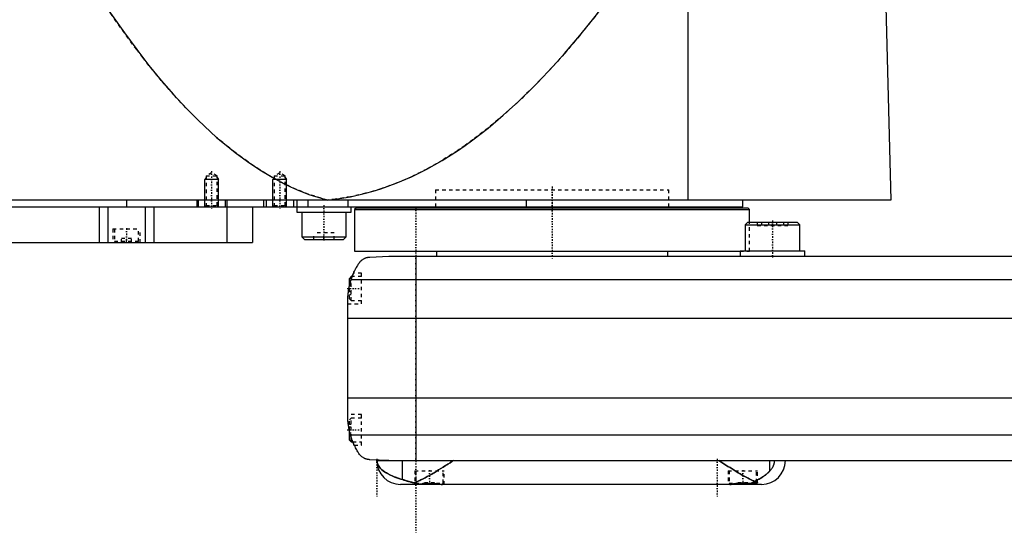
# Model space of a CAD drawing. Extents: x -702 to 168, y -97 to 327.
# Tile 2 of 6: x -556 to -267, y -81 to 69. Entities that reach past the tile are written whole.
import ezdxf

# ---------------------------------------------------------------- set-up
doc = ezdxf.new("R2010")
doc.units = 0
doc.linetypes.add('CENTER', pattern=[1.5, 0.45, -0.5, 0.05, -0.5])
doc.linetypes.add('DASHED', pattern=[2, 1, -1])
for name, color, linetype in [('AM_0', 7, 'CONTINUOUS'), ('AM_10', 7, 'CONTINUOUS'), ('AM_3', 7, 'DASHED'), ('AM_7', 7, 'CENTER')]:
    doc.layers.add(name, color=color, linetype=linetype)

msp = doc.modelspace()

# ---------------------------------------------------------------- linework, layer by layer
at = {"layer": 'AM_0', "color": 7, "linetype": 'CONTINUOUS'}
for p, q in [((-360, 16.5), (-360, 75.49)), ((-302, 73.35), (-300.5, 16.5)), ((-300.5, 16.5), (-702, 16.5)), ((-698, 14.5), (-344, 14.5)), ((-533, 14.5), (-533, 4)), ((-530.52, 14.5), (-530.52, 4)), ((-525, 16.5), (-525, 14.5)), ((-519.48, 14.5), (-519.48, 4)), ((-517, 14.5), (-517, 4)), ((-504.35, 16.5), (-504.35, 14.5)), ((-504, 16.5), (-504, 14.5)), ((-496, 16.5), (-496, 14.5)), ((-495.51, 14.5), (-495.51, 4)), ((-495.5, 16.5), (-495.5, 14.5)), ((-488, 14.5), (-488, 4)), ((-484.75, 16.5), (-484.75, 14.5)), ((-484, 16.5), (-484, 14.5)), ((-476, 16.5), (-476, 14.5)), ((-475, 16.5), (-475, 12.9)), ((-471.73, 16.5), (-471.73, 14.5)), ((-460.01, 16.5), (-460.01, 14.5)), ((-459, 12.9), (-459, 14.5)), ((-434.25, 14.5), (-434.25, 14.2)), ((-407.66, 16.5), (-407.66, 14.5)), ((-365.75, 14.2), (-365.75, 14.5)), ((-344, 14.5), (-344, 16.5)), ((-475, 12.9), (-459, 12.9)), ((-473.5, 12.9), (-473.5, 5.7)), ((-460.5, 5.7), (-460.5, 12.9)), ((-457.5, 14.2), (-458, 13.7)), ((-458, 13.7), (-458, 1.5)), ((-458, 13.7), (-342, 13.7)), ((-457.5, 14.2), (-342.5, 14.2)), ((-342, 13.7), (-342.5, 14.2)), ((-342, 10), (-342, 13.7)), ((-342.48, 10), (-343.28, 9.2)), ((-343.28, 9.2), (-343.28, 1.6)), ((-343.28, 9.2), (-327.28, 9.2)), ((-342.48, 10), (-328.08, 10)), ((-327.28, 9.2), (-328.08, 10)), ((-327.28, 1.6), (-327.28, 9.2)), ((-684.3, 4), (-488, 4)), ((-473.5, 5.7), (-472.7, 4.9)), ((-473.5, 5.7), (-460.5, 5.7)), ((-472.7, 4.9), (-461.3, 4.9)), ((-461.3, 4.9), (-460.5, 5.7)), ((-458, 1.5), (-344.78, 1.5)), ((-453.58, -0.25), (-448, 0)), ((-448, 0), (58, 0)), ((-434, 1.5), (-434, 0)), ((-366, 0), (-366, 1.5)), ((-344.78, 1.6), (-325.78, 1.6)), ((-344.78, 1.6), (-344.78, 1.5)), ((-344.78, 1.5), (-344.78, 0)), ((-325.78, 0), (-325.78, 1.6)), ((-440, 0), (-440, -60)), ((-459, -6), (-459.5, -6.5)), ((-459.5, -8.59), (-459.5, -6.5)), ((-459.01, -6.81), (69.01, -6.81)), ((-458.72, -6), (-459, -6)), ((-459, -6.79), (-459, -6)), ((-460, -46.97), (-460, -13.03)), ((-460, -18.16), (70, -18.16)), ((-460, -41.62), (70, -41.62)), ((-459.5, -54), (-459.5, -51.41)), ((-459.5, -54), (-459, -54.5)), ((-459.24, -52.43), (69.24, -52.43)), ((-459, -54.5), (-459, -53.21)), ((-459, -54.5), (-458.53, -54.5)), ((-448, -60), (-453.58, -59.75)), ((-451.5, -60), (58, -60)), ((-443.98, -65.57), (-443.98, -60)), ((-336.02, -63.01), (-336.02, -60)), ((-340, -66.6), (-340, -66.38)), ((-338.5, -67), (-444.5, -67)), ((-439.66, -66.94), (-439.6, -67)), ((-432.4, -67), (-432.39, -66.99)), ((-347.61, -66.99), (-347.6, -67)), ((-341.02, -66.6), (-340, -66.6)), ((-340.4, -67), (-340, -66.6))]:
    msp.add_line(p, q, dxfattribs=at)
for points in [[(-531.04, 73.35, 0), (-529.24, 70.69, 0), (-525.62, 65.55, 0), (-522.01, 60.66, 0), (-520.21, 58.31, 0), (-518.4, 56.02, 0), (-514.79, 51.62, 0), (-511.17, 47.47, 0), (-507.56, 43.57, 0), (-503.95, 39.92, 0), (-500.33, 36.51, 0), (-498.53, 34.9, 0), (-496.72, 33.35, 0), (-493.11, 30.44, 0), (-489.49, 27.78, 0), (-485.88, 25.36, 0), (-482.26, 23.19, 0), (-478.65, 21.27, 0), (-476.84, 20.41, 0), (-475.04, 19.6, 0), (-471.42, 18.17, 0), (-467.81, 17, 0), (-466, 16.5, 0)], [(-466, 16.5, 0), (-463.75, 16.74, 0), (-459.26, 17.45, 0), (-454.77, 18.47, 0), (-452.52, 19.09, 0), (-450.27, 19.79, 0), (-445.78, 21.42, 0), (-441.29, 23.35, 0), (-436.8, 25.59, 0), (-432.3, 28.14, 0), (-427.81, 30.99, 0), (-425.56, 32.53, 0), (-423.32, 34.15, 0), (-418.83, 37.61, 0), (-414.33, 41.38, 0), (-409.84, 45.46, 0), (-405.35, 49.84, 0), (-400.86, 54.53, 0), (-398.61, 56.99, 0), (-396.37, 59.53, 0), (-391.88, 64.83, 0), (-387.39, 70.43, 0), (-385.14, 73.35, 0)], [(-459.01, -6.81, 0), (-458.95, -6.65, 0), (-458.84, -6.32, 0), (-458.72, -5.99, 0), (-458.66, -5.83, 0), (-458.59, -5.66, 0), (-458.46, -5.34, 0), (-458.33, -5.03, 0), (-458.19, -4.72, 0), (-458.05, -4.42, 0), (-457.91, -4.12, 0), (-457.83, -3.97, 0), (-457.76, -3.83, 0), (-457.61, -3.55, 0), (-457.46, -3.27, 0), (-457.3, -3, 0), (-457.15, -2.74, 0), (-457, -2.49, 0), (-456.92, -2.37, 0), (-456.85, -2.25, 0), (-456.7, -2.02, 0), (-456.55, -1.8, 0), (-456.48, -1.69, 0)], [(-456.48, -1.69, 0), (-456.4, -1.61, 0), (-456.26, -1.45, 0), (-456.11, -1.31, 0), (-456.03, -1.24, 0), (-455.95, -1.17, 0), (-455.8, -1.05, 0), (-455.64, -0.94, 0), (-455.49, -0.84, 0), (-455.33, -0.75, 0), (-455.18, -0.67, 0), (-455.1, -0.63, 0), (-455.02, -0.59, 0), (-454.87, -0.53, 0), (-454.72, -0.48, 0), (-454.57, -0.42, 0), (-454.47, -0.4, 0), (-454.44, -0.39, 0), (-454.42, -0.38, 0), (-454.4, -0.38, 0), (-454.39, -0.37, 0), (-454.36, -0.37, 0), (-454.33, -0.36, 0), (-454.3, -0.35, 0), (-454.28, -0.35, 0), (-454.25, -0.34, 0), (-454.23, -0.34, 0), (-454.22, -0.33, 0), (-454.19, -0.33, 0), (-454.16, -0.32, 0), (-454.14, -0.32, 0), (-454.13, -0.32, 0), (-454.1, -0.31, 0), (-454.07, -0.31, 0), (-454.05, -0.3, 0), (-454.04, -0.3, 0), (-454.01, -0.3, 0), (-453.98, -0.29, 0), (-453.95, -0.29, 0), (-453.92, -0.28, 0), (-453.88, -0.28, 0), (-453.87, -0.28, 0), (-453.85, -0.28, 0), (-453.82, -0.27, 0), (-453.79, -0.27, 0), (-453.76, -0.27, 0), (-453.73, -0.26, 0), (-453.69, -0.26, 0), (-453.68, -0.26, 0), (-453.66, -0.26, 0), (-453.63, -0.26, 0), (-453.6, -0.25, 0), (-453.58, -0.25, 0)], [(-458.72, -6, 0), (-458.7, -5.95, 0), (-458.66, -5.85, 0), (-458.63, -5.75, 0), (-458.61, -5.71, 0), (-458.59, -5.66, 0), (-458.56, -5.58, 0), (-458.53, -5.49, 0), (-458.49, -5.42, 0), (-458.47, -5.35, 0), (-458.44, -5.29, 0), (-458.43, -5.26, 0), (-458.42, -5.23, 0), (-458.39, -5.18, 0), (-458.37, -5.13, 0), (-458.36, -5.09, 0), (-458.34, -5.06, 0), (-458.33, -5.04, 0), (-458.33, -5.03, 0), (-458.32, -5.02, 0), (-458.32, -5.01, 0), (-458.32, -5, 0), (-458.32, -5, 0)], [(-460, -13.03, 0), (-460, -12.86, 0), (-459.99, -12.52, 0), (-459.98, -12.18, 0), (-459.97, -12.01, 0), (-459.96, -11.84, 0), (-459.94, -11.5, 0), (-459.91, -11.15, 0), (-459.88, -10.81, 0), (-459.83, -10.46, 0), (-459.79, -10.12, 0), (-459.76, -9.94, 0), (-459.73, -9.77, 0), (-459.67, -9.42, 0), (-459.6, -9.07, 0), (-459.53, -8.72, 0), (-459.45, -8.37, 0), (-459.36, -8.03, 0), (-459.32, -7.85, 0), (-459.27, -7.68, 0), (-459.17, -7.33, 0), (-459.06, -6.99, 0), (-459.01, -6.81, 0)], [(-460, -13.03, 0), (-460, -12.94, 0), (-460, -12.76, 0), (-459.99, -12.57, 0), (-459.99, -12.47, 0), (-459.99, -12.36, 0), (-459.98, -12.14, 0), (-459.97, -11.91, 0), (-459.95, -11.67, 0), (-459.93, -11.42, 0), (-459.91, -11.15, 0), (-459.9, -11.02, 0), (-459.88, -10.89, 0), (-459.85, -10.62, 0), (-459.82, -10.34, 0), (-459.78, -10.07, 0), (-459.74, -9.8, 0), (-459.69, -9.53, 0), (-459.67, -9.4, 0), (-459.64, -9.26, 0), (-459.59, -8.99, 0), (-459.53, -8.72, 0), (-459.5, -8.59, 0)], [(-459.5, -51.41, 0), (-459.53, -51.27, 0), (-459.59, -50.98, 0), (-459.65, -50.69, 0), (-459.68, -50.54, 0), (-459.7, -50.4, 0), (-459.75, -50.1, 0), (-459.8, -49.81, 0), (-459.84, -49.51, 0), (-459.87, -49.23, 0), (-459.9, -48.95, 0), (-459.91, -48.81, 0), (-459.93, -48.68, 0), (-459.95, -48.43, 0), (-459.96, -48.18, 0), (-459.98, -47.96, 0), (-459.98, -47.75, 0), (-459.99, -47.55, 0), (-459.99, -47.46, 0), (-460, -47.37, 0), (-460, -47.19, 0), (-460, -47.04, 0), (-460, -46.97, 0)], [(-456.48, -58.31, 0), (-456.55, -58.19, 0), (-456.72, -57.95, 0), (-456.88, -57.69, 0), (-456.97, -57.56, 0), (-457.05, -57.42, 0), (-457.22, -57.14, 0), (-457.39, -56.85, 0), (-457.56, -56.55, 0), (-457.72, -56.24, 0), (-457.89, -55.91, 0), (-457.97, -55.75, 0), (-458.05, -55.58, 0), (-458.21, -55.24, 0), (-458.37, -54.88, 0), (-458.52, -54.53, 0), (-458.66, -54.16, 0), (-458.8, -53.78, 0), (-458.87, -53.6, 0), (-458.94, -53.4, 0), (-459.06, -53.02, 0), (-459.18, -52.62, 0), (-459.24, -52.43, 0)], [(-458.09, -55.5, 0), (-458.09, -55.5, 0), (-458.09, -55.49, 0), (-458.1, -55.48, 0), (-458.1, -55.47, 0), (-458.11, -55.46, 0), (-458.12, -55.44, 0), (-458.13, -55.4, 0), (-458.15, -55.37, 0), (-458.17, -55.32, 0), (-458.2, -55.27, 0), (-458.21, -55.24, 0), (-458.22, -55.21, 0), (-458.25, -55.15, 0), (-458.28, -55.08, 0), (-458.31, -55, 0), (-458.35, -54.92, 0), (-458.39, -54.84, 0), (-458.41, -54.79, 0), (-458.43, -54.75, 0), (-458.47, -54.65, 0), (-458.51, -54.55, 0), (-458.53, -54.5, 0)], [(-453.58, -59.75, 0), (-453.6, -59.75, 0), (-453.63, -59.74, 0), (-453.67, -59.74, 0), (-453.68, -59.74, 0), (-453.7, -59.74, 0), (-453.73, -59.74, 0), (-453.76, -59.73, 0), (-453.8, -59.73, 0), (-453.83, -59.73, 0), (-453.86, -59.72, 0), (-453.88, -59.72, 0), (-453.9, -59.72, 0), (-453.93, -59.71, 0), (-453.96, -59.71, 0), (-453.99, -59.71, 0), (-454.02, -59.7, 0), (-454.06, -59.7, 0), (-454.07, -59.69, 0), (-454.09, -59.69, 0), (-454.12, -59.68, 0), (-454.15, -59.68, 0), (-454.16, -59.68, 0), (-454.18, -59.67, 0), (-454.21, -59.67, 0), (-454.24, -59.66, 0), (-454.25, -59.66, 0), (-454.27, -59.65, 0), (-454.3, -59.65, 0), (-454.32, -59.64, 0), (-454.35, -59.63, 0), (-454.38, -59.63, 0), (-454.41, -59.62, 0), (-454.42, -59.62, 0), (-454.44, -59.61, 0), (-454.47, -59.6, 0), (-454.49, -59.6, 0), (-454.59, -59.57, 0), (-454.74, -59.52, 0), (-454.9, -59.46, 0), (-455.05, -59.39, 0), (-455.13, -59.36, 0), (-455.21, -59.32, 0), (-455.37, -59.23, 0), (-455.53, -59.14, 0), (-455.69, -59.03, 0), (-455.84, -58.92, 0), (-456, -58.79, 0), (-456.07, -58.73, 0), (-456.14, -58.66, 0), (-456.28, -58.53, 0), (-456.41, -58.38, 0), (-456.48, -58.31, 0)], [(-451.44, -60, 0), (-451.44, -60, 0), (-451.44, -60, 0), (-451.44, -60.01, 0), (-451.44, -60.01, 0), (-451.44, -60.01, 0), (-451.44, -60.01, 0), (-451.44, -60.01, 0), (-451.44, -60.01, 0), (-451.44, -60.02, 0), (-451.44, -60.02, 0), (-451.44, -60.02, 0), (-451.44, -60.02, 0), (-451.44, -60.02, 0), (-451.44, -60.02, 0), (-451.44, -60.03, 0), (-451.44, -60.03, 0), (-451.44, -60.03, 0), (-451.44, -60.03, 0), (-451.44, -60.03, 0), (-451.44, -60.03, 0), (-451.44, -60.04, 0), (-451.44, -60.04, 0), (-451.44, -60.04, 0), (-451.44, -60.04, 0), (-451.44, -60.04, 0), (-451.44, -60.04, 0), (-451.44, -60.04, 0), (-451.44, -60.04, 0), (-451.44, -60.05, 0), (-451.44, -60.05, 0), (-451.44, -60.05, 0), (-451.44, -60.05, 0), (-451.44, -60.05, 0), (-451.44, -60.05, 0), (-451.44, -60.06, 0), (-451.44, -60.06, 0), (-451.44, -60.06, 0), (-451.44, -60.08, 0), (-451.44, -60.09, 0), (-451.44, -60.1, 0), (-451.44, -60.1, 0), (-451.44, -60.11, 0), (-451.44, -60.12, 0), (-451.44, -60.13, 0), (-451.44, -60.13, 0), (-451.44, -60.14, 0), (-451.44, -60.15, 0), (-451.44, -60.16, 0), (-451.44, -60.16, 0), (-451.44, -60.17, 0), (-451.44, -60.18, 0), (-451.44, -60.18, 0), (-451.43, -60.19, 0), (-451.43, -60.19, 0), (-451.43, -60.2, 0), (-451.43, -60.2, 0), (-451.43, -60.21, 0), (-451.43, -60.21, 0), (-451.43, -60.22, 0), (-451.43, -60.24, 0), (-451.43, -60.28, 0), (-451.42, -60.32, 0), (-451.42, -60.36, 0), (-451.41, -60.39, 0), (-451.41, -60.41, 0), (-451.41, -60.43, 0), (-451.4, -60.46, 0), (-451.39, -60.5, 0), (-451.36, -60.63, 0), (-451.33, -60.74, 0), (-451.3, -60.86, 0), (-451.21, -61.09, 0), (-451.08, -61.35, 0), (-450.9, -61.65, 0), (-450.67, -61.97, 0), (-450.36, -62.32, 0), (-450.17, -62.51, 0), (-449.97, -62.7, 0), (-449.49, -63.08, 0), (-448.95, -63.46, 0), (-448.35, -63.82, 0), (-447.69, -64.17, 0), (-446.97, -64.51, 0), (-446.59, -64.67, 0), (-446.19, -64.83, 0), (-445.35, -65.14, 0), (-444.45, -65.43, 0), (-443.98, -65.57, 0)], [(-440.54, -66.54, 0), (-440.25, -66.44, 0), (-439.69, -66.22, 0), (-439.11, -65.96, 0), (-438.82, -65.83, 0), (-438.52, -65.69, 0), (-437.91, -65.38, 0), (-437.29, -65.06, 0), (-436.65, -64.71, 0), (-436, -64.34, 0), (-435.35, -63.96, 0), (-435.01, -63.77, 0), (-434.68, -63.57, 0), (-434.01, -63.16, 0), (-433.33, -62.75, 0), (-432.66, -62.33, 0), (-431.98, -61.9, 0), (-431.31, -61.47, 0), (-430.97, -61.26, 0), (-430.64, -61.05, 0), (-429.97, -60.62, 0), (-429.32, -60.21, 0), (-429, -60, 0)], [(-351, -60, 0), (-350.71, -60.18, 0), (-350.13, -60.56, 0), (-349.55, -60.93, 0), (-349.25, -61.12, 0), (-348.95, -61.31, 0), (-348.35, -61.69, 0), (-347.75, -62.07, 0), (-347.15, -62.45, 0), (-346.55, -62.82, 0), (-345.95, -63.19, 0), (-345.65, -63.37, 0), (-345.35, -63.55, 0), (-344.76, -63.9, 0), (-344.17, -64.24, 0), (-343.59, -64.57, 0), (-343.02, -64.89, 0), (-342.46, -65.19, 0), (-342.18, -65.33, 0), (-341.91, -65.47, 0), (-341.37, -65.74, 0), (-340.84, -65.98, 0), (-340.59, -66.1, 0)], [(-336.02, -63.01, 0), (-335.97, -62.95, 0), (-335.87, -62.84, 0), (-335.77, -62.72, 0), (-335.71, -62.66, 0), (-335.66, -62.6, 0), (-335.56, -62.46, 0), (-335.46, -62.33, 0), (-335.36, -62.18, 0), (-335.27, -62.04, 0), (-335.18, -61.88, 0), (-335.13, -61.8, 0), (-335.09, -61.72, 0), (-335.01, -61.56, 0), (-334.94, -61.39, 0), (-334.9, -61.28, 0), (-334.89, -61.25, 0), (-334.87, -61.22, 0), (-334.87, -61.2, 0), (-334.86, -61.19, 0), (-334.85, -61.16, 0), (-334.84, -61.12, 0), (-334.83, -61.09, 0), (-334.82, -61.06, 0), (-334.81, -61.02, 0), (-334.81, -61.01, 0), (-334.8, -60.99, 0), (-334.79, -60.96, 0), (-334.78, -60.92, 0), (-334.77, -60.89, 0), (-334.76, -60.85, 0), (-334.76, -60.82, 0), (-334.75, -60.8, 0), (-334.75, -60.78, 0), (-334.74, -60.75, 0), (-334.73, -60.71, 0), (-334.73, -60.69, 0), (-334.72, -60.68, 0), (-334.72, -60.64, 0), (-334.71, -60.6, 0), (-334.71, -60.58, 0), (-334.7, -60.56, 0), (-334.7, -60.53, 0), (-334.69, -60.49, 0), (-334.69, -60.45, 0), (-334.68, -60.41, 0), (-334.68, -60.37, 0), (-334.68, -60.35, 0), (-334.67, -60.34, 0), (-334.67, -60.3, 0), (-334.67, -60.26, 0), (-334.67, -60.22, 0), (-334.66, -60.18, 0), (-334.66, -60.14, 0), (-334.66, -60.12, 0), (-334.66, -60.1, 0), (-334.66, -60.06, 0), (-334.66, -60.02, 0), (-334.66, -60, 0)], [(-340.59, -66.1, 0), (-340.43, -66.03, 0), (-340.11, -65.89, 0), (-339.8, -65.75, 0), (-339.65, -65.68, 0), (-339.5, -65.6, 0), (-339.21, -65.44, 0), (-338.92, -65.28, 0), (-338.64, -65.12, 0), (-338.37, -64.95, 0), (-338.11, -64.78, 0), (-337.98, -64.69, 0), (-337.86, -64.6, 0), (-337.61, -64.42, 0), (-337.37, -64.24, 0), (-337.14, -64.05, 0), (-336.92, -63.86, 0), (-336.71, -63.68, 0), (-336.6, -63.58, 0), (-336.5, -63.49, 0), (-336.3, -63.29, 0), (-336.11, -63.1, 0), (-336.02, -63.01, 0)], [(-443.98, -65.57, 0), (-443.9, -65.6, 0), (-443.75, -65.64, 0), (-443.59, -65.69, 0), (-443.51, -65.71, 0), (-443.43, -65.74, 0), (-443.26, -65.79, 0), (-443.08, -65.84, 0), (-442.91, -65.9, 0), (-442.72, -65.95, 0), (-442.54, -66.01, 0), (-442.44, -66.04, 0), (-442.34, -66.07, 0), (-442.15, -66.12, 0), (-441.95, -66.18, 0), (-441.74, -66.24, 0), (-441.53, -66.3, 0), (-441.32, -66.35, 0), (-441.21, -66.38, 0), (-441.1, -66.41, 0), (-440.88, -66.46, 0), (-440.65, -66.52, 0), (-440.54, -66.54, 0)], [(-341.85, -66.78, 0), (-341.81, -66.77, 0), (-341.74, -66.75, 0), (-341.67, -66.72, 0), (-341.63, -66.7, 0), (-341.59, -66.69, 0), (-341.52, -66.66, 0), (-341.45, -66.63, 0), (-341.38, -66.59, 0), (-341.31, -66.56, 0), (-341.24, -66.52, 0), (-341.2, -66.5, 0), (-341.17, -66.48, 0), (-341.1, -66.44, 0), (-341.03, -66.4, 0), (-340.96, -66.36, 0), (-340.89, -66.31, 0), (-340.82, -66.27, 0), (-340.79, -66.25, 0), (-340.75, -66.22, 0), (-340.69, -66.17, 0), (-340.62, -66.12, 0), (-340.59, -66.1, 0)], [(-341.85, -66.78, 0), (-341.74, -66.76, 0), (-341.53, -66.72, 0), (-341.33, -66.67, 0), (-341.24, -66.65, 0), (-341.14, -66.63, 0), (-340.96, -66.59, 0), (-340.79, -66.54, 0), (-340.63, -66.51, 0), (-340.48, -66.47, 0), (-340.34, -66.44, 0), (-340.28, -66.43, 0), (-340.22, -66.41, 0), (-340.11, -66.39, 0), (-340.01, -66.38, 0), (-339.92, -66.37, 0), (-339.85, -66.37, 0), (-339.79, -66.37, 0), (-339.77, -66.38, 0), (-339.75, -66.38, 0), (-339.72, -66.4, 0), (-339.7, -66.42, 0), (-339.7, -66.44, 0)], [(-339.7, -66.44, 0), (-339.7, -66.44, 0), (-339.7, -66.45, 0), (-339.71, -66.47, 0), (-339.71, -66.48, 0), (-339.72, -66.48, 0), (-339.73, -66.5, 0), (-339.74, -66.52, 0), (-339.76, -66.53, 0), (-339.78, -66.55, 0), (-339.8, -66.57, 0), (-339.82, -66.58, 0), (-339.83, -66.59, 0), (-339.86, -66.61, 0), (-339.89, -66.63, 0), (-339.92, -66.65, 0), (-339.96, -66.67, 0), (-340, -66.69, 0), (-340.02, -66.7, 0), (-340.04, -66.71, 0), (-340.08, -66.73, 0), (-340.13, -66.75, 0), (-340.16, -66.76, 0)], [(-440.54, -66.54, 0), (-440.51, -66.56, 0), (-440.44, -66.6, 0), (-440.38, -66.63, 0), (-440.34, -66.65, 0), (-440.31, -66.66, 0), (-440.24, -66.69, 0), (-440.18, -66.72, 0), (-440.11, -66.75, 0), (-440.04, -66.78, 0), (-439.97, -66.8, 0), (-439.94, -66.81, 0), (-439.91, -66.82, 0), (-439.84, -66.84, 0), (-439.77, -66.87, 0), (-439.7, -66.88, 0), (-439.64, -66.9, 0), (-439.57, -66.92, 0), (-439.53, -66.92, 0), (-439.5, -66.93, 0), (-439.43, -66.95, 0), (-439.36, -66.96, 0), (-439.33, -66.96, 0)], [(-440.3, -66.96, 0), (-440.3, -66.96, 0), (-440.29, -66.95, 0), (-440.28, -66.95, 0), (-440.27, -66.95, 0), (-440.26, -66.94, 0), (-440.24, -66.94, 0), (-440.21, -66.94, 0), (-440.17, -66.94, 0), (-440.13, -66.93, 0), (-440.08, -66.93, 0), (-440.05, -66.93, 0), (-440.02, -66.93, 0), (-439.96, -66.93, 0), (-439.89, -66.94, 0), (-439.82, -66.94, 0), (-439.74, -66.94, 0), (-439.66, -66.94, 0), (-439.62, -66.95, 0), (-439.57, -66.95, 0), (-439.48, -66.95, 0), (-439.38, -66.96, 0), (-439.33, -66.96, 0)], [(-440.03, -67, 0), (-440.04, -67, 0), (-440.07, -67, 0), (-440.1, -67, 0), (-440.11, -67, 0), (-440.12, -67, 0), (-440.15, -67, 0), (-440.17, -66.99, 0), (-440.19, -66.99, 0), (-440.21, -66.99, 0), (-440.22, -66.99, 0), (-440.23, -66.99, 0), (-440.24, -66.99, 0), (-440.25, -66.98, 0), (-440.26, -66.98, 0), (-440.27, -66.98, 0), (-440.28, -66.97, 0), (-440.29, -66.97, 0), (-440.29, -66.97, 0), (-440.29, -66.97, 0), (-440.3, -66.97, 0), (-440.3, -66.96, 0), (-440.3, -66.96, 0)], [(-439.33, -66.96, 0), (-439.3, -66.96, 0), (-439.25, -66.95, 0), (-439.2, -66.95, 0), (-439.17, -66.94, 0), (-439.15, -66.94, 0), (-439.1, -66.93, 0), (-439.04, -66.92, 0), (-438.99, -66.91, 0), (-438.93, -66.91, 0), (-438.88, -66.9, 0), (-438.85, -66.89, 0), (-438.82, -66.89, 0), (-438.76, -66.88, 0), (-438.7, -66.87, 0), (-438.64, -66.86, 0), (-438.58, -66.85, 0), (-438.51, -66.84, 0), (-438.48, -66.84, 0), (-438.45, -66.83, 0), (-438.39, -66.82, 0), (-438.32, -66.81, 0), (-438.29, -66.8, 0), (-438.25, -66.8, 0), (-438.18, -66.79, 0), (-438.12, -66.78, 0), (-438.08, -66.77, 0), (-438.05, -66.77, 0), (-437.98, -66.76, 0), (-437.9, -66.75, 0), (-437.83, -66.74, 0), (-437.76, -66.73, 0), (-437.69, -66.72, 0), (-437.65, -66.72, 0), (-437.61, -66.71, 0), (-437.54, -66.7, 0), (-437.46, -66.7, 0), (-437.39, -66.69, 0), (-437.31, -66.68, 0), (-437.24, -66.67, 0), (-437.2, -66.67, 0), (-437.16, -66.66, 0), (-437.08, -66.66, 0), (-437.01, -66.65, 0), (-436.93, -66.65, 0), (-436.85, -66.64, 0), (-436.77, -66.64, 0), (-436.73, -66.63, 0), (-436.69, -66.63, 0), (-436.62, -66.63, 0), (-436.54, -66.62, 0), (-436.46, -66.62, 0), (-436.38, -66.62, 0), (-436.31, -66.62, 0), (-436.27, -66.61, 0), (-436.23, -66.61, 0), (-436.15, -66.61, 0), (-436.08, -66.61, 0), (-436, -66.61, 0), (-435.92, -66.61, 0), (-435.85, -66.61, 0), (-435.81, -66.61, 0), (-435.77, -66.61, 0), (-435.69, -66.62, 0), (-435.62, -66.62, 0), (-435.58, -66.62, 0), (-435.54, -66.62, 0), (-435.46, -66.62, 0), (-435.38, -66.63, 0), (-435.34, -66.63, 0), (-435.31, -66.63, 0), (-435.23, -66.64, 0), (-435.15, -66.64, 0), (-435.07, -66.65, 0), (-434.99, -66.65, 0), (-434.92, -66.66, 0), (-434.88, -66.66, 0), (-434.84, -66.66, 0), (-434.76, -66.67, 0), (-434.69, -66.68, 0), (-434.61, -66.69, 0), (-434.54, -66.7, 0), (-434.46, -66.7, 0), (-434.42, -66.71, 0), (-434.39, -66.71, 0), (-434.31, -66.72, 0), (-434.24, -66.73, 0), (-434.17, -66.74, 0), (-434.09, -66.75, 0), (-434.02, -66.76, 0), (-433.99, -66.76, 0), (-433.95, -66.77, 0), (-433.88, -66.78, 0), (-433.81, -66.79, 0), (-433.75, -66.8, 0), (-433.68, -66.81, 0), (-433.61, -66.82, 0), (-433.58, -66.83, 0), (-433.55, -66.83, 0), (-433.48, -66.84, 0), (-433.42, -66.85, 0), (-433.36, -66.86, 0), (-433.3, -66.87, 0), (-433.24, -66.88, 0), (-433.21, -66.88, 0), (-433.18, -66.89, 0), (-433.12, -66.9, 0), (-433.07, -66.91, 0), (-433.04, -66.91, 0), (-433.01, -66.91, 0), (-432.96, -66.92, 0), (-432.9, -66.93, 0), (-432.88, -66.93, 0), (-432.85, -66.94, 0), (-432.8, -66.95, 0), (-432.75, -66.95, 0), (-432.7, -66.96, 0), (-432.65, -66.97, 0), (-432.6, -66.97, 0), (-432.58, -66.97, 0), (-432.55, -66.98, 0), (-432.51, -66.98, 0), (-432.46, -66.99, 0), (-432.42, -66.99, 0), (-432.37, -66.99, 0), (-432.33, -67, 0), (-432.31, -67, 0), (-432.29, -67, 0), (-432.25, -67, 0), (-432.21, -67, 0), (-432.19, -67, 0)], [(-347.81, -67, 0), (-347.79, -67, 0), (-347.76, -67, 0), (-347.73, -67, 0), (-347.71, -67, 0), (-347.7, -67, 0), (-347.66, -67, 0), (-347.63, -66.99, 0), (-347.59, -66.99, 0), (-347.56, -66.99, 0), (-347.52, -66.98, 0), (-347.5, -66.98, 0), (-347.48, -66.98, 0), (-347.44, -66.98, 0), (-347.41, -66.97, 0), (-347.37, -66.97, 0), (-347.33, -66.96, 0), (-347.29, -66.96, 0), (-347.27, -66.95, 0), (-347.25, -66.95, 0), (-347.2, -66.95, 0), (-347.16, -66.94, 0), (-347.14, -66.94, 0), (-347.12, -66.93, 0), (-347.08, -66.93, 0), (-347.03, -66.92, 0), (-347.01, -66.92, 0), (-346.99, -66.91, 0), (-346.94, -66.91, 0), (-346.9, -66.9, 0), (-346.85, -66.89, 0), (-346.8, -66.89, 0), (-346.76, -66.88, 0), (-346.73, -66.87, 0), (-346.71, -66.87, 0), (-346.66, -66.86, 0), (-346.61, -66.85, 0), (-346.56, -66.85, 0), (-346.5, -66.84, 0), (-346.45, -66.83, 0), (-346.42, -66.83, 0), (-346.4, -66.82, 0), (-346.34, -66.81, 0), (-346.29, -66.81, 0), (-346.24, -66.8, 0), (-346.18, -66.79, 0), (-346.12, -66.78, 0), (-346.1, -66.78, 0), (-346.07, -66.77, 0), (-346.01, -66.76, 0), (-345.95, -66.76, 0), (-345.89, -66.75, 0), (-345.84, -66.74, 0), (-345.78, -66.73, 0), (-345.75, -66.73, 0), (-345.72, -66.73, 0), (-345.66, -66.72, 0), (-345.6, -66.71, 0), (-345.54, -66.7, 0), (-345.47, -66.7, 0), (-345.41, -66.69, 0), (-345.38, -66.69, 0), (-345.35, -66.68, 0), (-345.29, -66.68, 0), (-345.23, -66.67, 0), (-345.2, -66.67, 0), (-345.16, -66.67, 0), (-345.1, -66.66, 0), (-345.04, -66.65, 0), (-345.01, -66.65, 0), (-344.98, -66.65, 0), (-344.91, -66.64, 0), (-344.85, -66.64, 0), (-344.79, -66.64, 0), (-344.72, -66.63, 0), (-344.66, -66.63, 0), (-344.63, -66.63, 0), (-344.6, -66.63, 0), (-344.53, -66.62, 0), (-344.47, -66.62, 0), (-344.41, -66.62, 0), (-344.34, -66.62, 0), (-344.28, -66.61, 0), (-344.25, -66.61, 0), (-344.22, -66.61, 0), (-344.15, -66.61, 0), (-344.09, -66.61, 0), (-344.03, -66.61, 0), (-343.97, -66.61, 0), (-343.91, -66.61, 0), (-343.87, -66.61, 0), (-343.84, -66.61, 0), (-343.78, -66.61, 0), (-343.72, -66.61, 0), (-343.65, -66.62, 0), (-343.59, -66.62, 0), (-343.53, -66.62, 0), (-343.5, -66.62, 0), (-343.47, -66.62, 0), (-343.4, -66.63, 0), (-343.34, -66.63, 0), (-343.27, -66.63, 0), (-343.21, -66.64, 0), (-343.15, -66.64, 0), (-343.12, -66.64, 0), (-343.08, -66.64, 0), (-343.02, -66.65, 0), (-342.96, -66.65, 0), (-342.93, -66.66, 0), (-342.9, -66.66, 0), (-342.83, -66.67, 0), (-342.77, -66.67, 0), (-342.74, -66.67, 0), (-342.71, -66.68, 0), (-342.65, -66.68, 0), (-342.58, -66.69, 0), (-342.52, -66.7, 0), (-342.46, -66.7, 0), (-342.4, -66.71, 0), (-342.37, -66.71, 0), (-342.34, -66.72, 0), (-342.28, -66.73, 0), (-342.22, -66.73, 0), (-342.16, -66.74, 0), (-342.1, -66.75, 0), (-342.05, -66.76, 0), (-342.02, -66.76, 0), (-341.99, -66.76, 0), (-341.93, -66.77, 0), (-341.87, -66.78, 0), (-341.85, -66.78, 0)]]:
    msp.add_polyline3d(points, dxfattribs=at)
for centre, start, end in [((-444.5, -60), 180, 270), ((-338.5, -60), 270, 0)]:
    msp.add_arc(centre, 7, start, end, dxfattribs=at)
at = {"layer": 'AM_10', "color": 7, "linetype": 'CONTINUOUS'}
for p, q in [((-501.62, 23.16), (-502, 22.5)), ((-498.38, 23.16), (-498, 22.5)), ((-481.62, 23.16), (-482, 22.5)), ((-478.38, 23.16), (-478, 22.5)), ((-498, 22.5), (-502, 22.5)), ((-502, 14.5), (-502, 22.5)), ((-498, 14.5), (-498, 22.5)), ((-478, 22.5), (-482, 22.5)), ((-482, 14.5), (-482, 22.5)), ((-478, 14.5), (-478, 22.5))]:
    msp.add_line(p, q, dxfattribs=at)
at = {"layer": 'AM_3', "color": 6, "linetype": 'DASHED'}
for p, q in [((-500, 24.5), (-501.62, 23.56)), ((-501.62, 23.56), (-501.62, 14.88)), ((-501.62, 23.56), (-498.38, 23.56)), ((-498.38, 23.56), (-500, 24.5)), ((-498.38, 14.88), (-498.38, 23.56)), ((-480, 24.5), (-481.62, 23.56)), ((-481.62, 23.56), (-481.62, 14.88)), ((-481.62, 23.56), (-478.38, 23.56)), ((-478.38, 23.56), (-480, 24.5)), ((-478.38, 14.88), (-478.38, 23.56)), ((-434.25, 19.5), (-434.25, 14.5)), ((-434.25, 19.5), (-365.75, 19.5)), ((-365.75, 14.5), (-365.75, 19.5)), ((-501.62, 14.88), (-502, 14.5)), ((-501.62, 14.88), (-498.38, 14.88)), ((-498, 14.5), (-498.38, 14.88)), ((-481.62, 14.88), (-482, 14.5)), ((-481.62, 14.88), (-478.38, 14.88)), ((-478, 14.5), (-478.38, 14.88)), ((-342, 1.5), (-342, 10)), ((-339.74, 10), (-339.74, 9)), ((-339.74, 9), (-330.82, 9)), ((-338.55, 10), (-338.55, 9)), ((-336.48, 10), (-336.48, 9)), ((-334.09, 10), (-334.09, 9)), ((-332.02, 10), (-332.02, 9)), ((-330.82, 10), (-330.82, 9)), ((-328.33, 10), (-328.08, 10)), ((-327.56, 9.2), (-327.28, 9.2)), ((-529, 8), (-529, 4)), ((-529, 8), (-521, 8)), ((-528.5, 8), (-528.5, 4.4)), ((-521.5, 4.4), (-521.5, 8)), ((-521, 4), (-521, 8)), ((-470, 4.9), (-470, 6.9)), ((-464, 6.9), (-470, 6.9)), ((-467, 4.9), (-467, 6.9)), ((-464, 4.9), (-464, 6.9)), ((-528.5, 4.4), (-528.1, 4)), ((-528.5, 4.4), (-521.5, 4.4)), ((-526.5, 4), (-526.5, 5.25)), ((-523.5, 5.25), (-526.5, 5.25)), ((-525, 4), (-525, 5.25)), ((-523.5, 4), (-523.5, 5.25)), ((-521.9, 4), (-521.5, 4.4)), ((-344.78, 1.5), (-342, 1.5)), ((-343.31, 1.5), (-343.31, 1.6)), ((-456, -5), (-458.32, -5)), ((-456, -14), (-456, -5)), ((-459.5, -7.77), (-459, -7.77)), ((-459.5, -12.5), (-459.5, -8.59)), ((-459.5, -8.63), (-459, -8.63)), ((-459, -13), (-459, -6.79)), ((-456, -6), (-458.72, -6)), ((-459.5, -10.37), (-459, -10.37)), ((-459.5, -11.23), (-459, -11.23)), ((-460, -14), (-456, -14)), ((-459.5, -12.5), (-459, -13)), ((-459, -13), (-456, -13)), ((-456, -46.5), (-460, -46.5)), ((-459, -47.5), (-459.5, -48)), ((-459.5, -51.41), (-459.5, -48)), ((-456, -47.5), (-459, -47.5)), ((-459, -53.21), (-459, -47.5)), ((-456, -55.5), (-456, -46.5)), ((-459.5, -49.27), (-459, -49.27)), ((-459.5, -50.13), (-459, -50.13)), ((-459.5, -51.87), (-459, -51.87)), ((-459.5, -52.73), (-459, -52.73)), ((-458.53, -54.5), (-456, -54.5)), ((-458.09, -55.5), (-456, -55.5)), ((-440.3, -63), (-440.3, -66.96)), ((-440.3, -63), (-431.7, -63)), ((-440, -63), (-440, -66.6)), ((-432, -66.6), (-432, -63)), ((-431.7, -67), (-431.7, -63)), ((-348.3, -63), (-348.3, -67)), ((-348.3, -63), (-339.7, -63)), ((-348, -63), (-348, -66.6)), ((-340, -66.38), (-340, -63)), ((-339.7, -66.44), (-339.7, -63)), ((-437.5, -67), (-437.5, -66.5)), ((-434.5, -66.5), (-437.5, -66.5)), ((-436, -67), (-436, -66.5)), ((-434.5, -67), (-434.5, -66.5)), ((-345.5, -67), (-345.5, -66.5)), ((-342.5, -66.5), (-345.5, -66.5)), ((-344, -67), (-344, -66.5)), ((-342.5, -67), (-342.5, -66.5)), ((-440, -66.6), (-439.66, -66.94)), ((-440, -66.6), (-432, -66.6)), ((-432.4, -67), (-439.6, -67)), ((-432.39, -66.99), (-432, -66.6)), ((-348, -66.6), (-347.61, -66.99)), ((-348, -66.6), (-341.02, -66.6))]:
    msp.add_line(p, q, dxfattribs=at)
for points in [[(-466, 16.5, 0), (-467.81, 17, 0), (-471.42, 18.17, 0), (-475.04, 19.6, 0), (-476.84, 20.41, 0), (-478.65, 21.27, 0), (-482.26, 23.19, 0), (-485.88, 25.36, 0), (-489.49, 27.78, 0), (-493.11, 30.44, 0), (-496.72, 33.35, 0), (-498.53, 34.9, 0), (-500.33, 36.51, 0), (-503.95, 39.92, 0), (-507.56, 43.57, 0), (-511.17, 47.47, 0), (-514.79, 51.62, 0), (-518.4, 56.02, 0), (-520.21, 58.31, 0), (-522.01, 60.66, 0), (-525.62, 65.55, 0), (-529.24, 70.69, 0), (-531.04, 73.35, 0)], [(-385.14, 73.35, 0), (-387.39, 70.43, 0), (-391.88, 64.83, 0), (-396.37, 59.53, 0), (-398.61, 56.99, 0), (-400.86, 54.53, 0), (-405.35, 49.84, 0), (-409.84, 45.46, 0), (-414.33, 41.38, 0), (-418.83, 37.61, 0), (-423.32, 34.15, 0), (-425.56, 32.53, 0), (-427.81, 30.99, 0), (-432.3, 28.14, 0), (-436.8, 25.59, 0), (-441.29, 23.35, 0), (-445.78, 21.42, 0), (-450.27, 19.79, 0), (-452.52, 19.09, 0), (-454.77, 18.47, 0), (-459.26, 17.45, 0), (-463.75, 16.74, 0), (-466, 16.5, 0)], [(-458.72, -6, 0), (-458.7, -5.95, 0), (-458.66, -5.85, 0), (-458.63, -5.75, 0), (-458.61, -5.71, 0), (-458.59, -5.66, 0), (-458.56, -5.58, 0), (-458.53, -5.49, 0), (-458.49, -5.42, 0), (-458.47, -5.35, 0), (-458.44, -5.29, 0), (-458.43, -5.26, 0), (-458.42, -5.23, 0), (-458.39, -5.18, 0), (-458.37, -5.13, 0), (-458.36, -5.09, 0), (-458.34, -5.06, 0), (-458.33, -5.04, 0), (-458.33, -5.03, 0), (-458.32, -5.02, 0), (-458.32, -5.01, 0), (-458.32, -5, 0), (-458.32, -5, 0)], [(-460, -13.03, 0), (-460, -12.94, 0), (-460, -12.76, 0), (-459.99, -12.57, 0), (-459.99, -12.47, 0), (-459.99, -12.36, 0), (-459.98, -12.14, 0), (-459.97, -11.91, 0), (-459.95, -11.67, 0), (-459.93, -11.42, 0), (-459.91, -11.15, 0), (-459.9, -11.02, 0), (-459.88, -10.89, 0), (-459.85, -10.62, 0), (-459.82, -10.34, 0), (-459.78, -10.07, 0), (-459.74, -9.8, 0), (-459.69, -9.53, 0), (-459.67, -9.4, 0), (-459.64, -9.26, 0), (-459.59, -8.99, 0), (-459.53, -8.72, 0), (-459.5, -8.59, 0)], [(-459.5, -8.59, 0), (-459.48, -8.5, 0), (-459.44, -8.33, 0), (-459.4, -8.17, 0), (-459.38, -8.08, 0), (-459.36, -8, 0), (-459.31, -7.84, 0), (-459.27, -7.67, 0), (-459.22, -7.52, 0), (-459.18, -7.36, 0), (-459.13, -7.21, 0), (-459.11, -7.13, 0), (-459.09, -7.06, 0), (-459.04, -6.92, 0), (-459, -6.78, 0), (-458.95, -6.65, 0), (-458.91, -6.52, 0), (-458.87, -6.39, 0), (-458.85, -6.34, 0), (-458.82, -6.28, 0), (-458.78, -6.16, 0), (-458.74, -6.05, 0), (-458.72, -6, 0)], [(-459.5, -8.59, 0), (-459.47, -8.45, 0), (-459.4, -8.17, 0), (-459.33, -7.9, 0), (-459.29, -7.77, 0)], [(-459.29, -7.77, 0), (-459.28, -7.71, 0), (-459.25, -7.59, 0), (-459.21, -7.48, 0), (-459.2, -7.42, 0), (-459.18, -7.37, 0), (-459.15, -7.26, 0), (-459.11, -7.15, 0), (-459.08, -7.04, 0), (-459.05, -6.94, 0), (-459.02, -6.84, 0), (-459, -6.79, 0), (-458.98, -6.74, 0), (-458.95, -6.64, 0), (-458.92, -6.55, 0), (-458.89, -6.46, 0), (-458.86, -6.37, 0), (-458.83, -6.28, 0), (-458.81, -6.24, 0), (-458.8, -6.2, 0), (-458.77, -6.12, 0), (-458.74, -6.04, 0), (-458.72, -6, 0)], [(-459.15, -52.73, 0), (-459.16, -52.7, 0), (-459.18, -52.63, 0), (-459.2, -52.55, 0), (-459.21, -52.52, 0), (-459.22, -52.48, 0), (-459.25, -52.41, 0), (-459.27, -52.34, 0), (-459.29, -52.26, 0), (-459.31, -52.19, 0), (-459.33, -52.12, 0), (-459.34, -52.08, 0), (-459.35, -52.04, 0), (-459.36, -51.97, 0), (-459.38, -51.9, 0), (-459.4, -51.82, 0), (-459.42, -51.75, 0), (-459.44, -51.67, 0), (-459.45, -51.64, 0), (-459.46, -51.6, 0), (-459.47, -51.52, 0), (-459.49, -51.45, 0), (-459.5, -51.41, 0)], [(-458.53, -54.5, 0), (-458.54, -54.46, 0), (-458.58, -54.38, 0), (-458.61, -54.3, 0), (-458.62, -54.26, 0), (-458.64, -54.22, 0), (-458.67, -54.13, 0), (-458.71, -54.04, 0), (-458.74, -53.95, 0), (-458.78, -53.86, 0), (-458.81, -53.76, 0), (-458.83, -53.71, 0), (-458.85, -53.66, 0), (-458.88, -53.56, 0), (-458.92, -53.46, 0), (-458.95, -53.35, 0), (-458.99, -53.24, 0), (-459.03, -53.13, 0), (-459.04, -53.08, 0), (-459.06, -53.02, 0), (-459.1, -52.91, 0), (-459.13, -52.79, 0), (-459.15, -52.73, 0)], [(-443.98, -65.57, 0), (-444.41, -65.45, 0), (-445.25, -65.18, 0), (-446.04, -64.89, 0), (-446.41, -64.75, 0), (-446.78, -64.6, 0), (-447.46, -64.29, 0), (-448.09, -63.97, 0), (-448.67, -63.63, 0), (-449.2, -63.29, 0), (-449.67, -62.94, 0), (-449.89, -62.76, 0), (-450.09, -62.58, 0), (-450.46, -62.21, 0), (-450.77, -61.84, 0), (-451.03, -61.45, 0), (-451.21, -61.1, 0), (-451.32, -60.78, 0), (-451.36, -60.64, 0), (-451.37, -60.62, 0), (-451.38, -60.57, 0), (-451.39, -60.53, 0), (-451.39, -60.51, 0), (-451.39, -60.49, 0), (-451.4, -60.45, 0), (-451.41, -60.42, 0), (-451.41, -60.38, 0), (-451.42, -60.34, 0), (-451.42, -60.31, 0), (-451.42, -60.29, 0), (-451.43, -60.28, 0), (-451.43, -60.25, 0), (-451.43, -60.21, 0), (-451.43, -60.2, 0), (-451.43, -60.19, 0), (-451.43, -60.19, 0), (-451.44, -60.18, 0), (-451.44, -60.18, 0), (-451.44, -60.18, 0), (-451.44, -60.17, 0), (-451.44, -60.16, 0), (-451.44, -60.16, 0), (-451.44, -60.15, 0), (-451.44, -60.15, 0), (-451.44, -60.15, 0), (-451.44, -60.14, 0), (-451.44, -60.14, 0), (-451.44, -60.13, 0), (-451.44, -60.13, 0), (-451.44, -60.12, 0), (-451.44, -60.12, 0), (-451.44, -60.12, 0), (-451.44, -60.11, 0), (-451.44, -60.11, 0), (-451.44, -60.11, 0), (-451.44, -60.1, 0), (-451.44, -60.1, 0), (-451.44, -60.09, 0), (-451.44, -60.09, 0), (-451.44, -60.09, 0), (-451.44, -60.08, 0), (-451.44, -60.08, 0), (-451.44, -60.07, 0), (-451.44, -60.06, 0), (-451.44, -60.06, 0), (-451.44, -60.06, 0), (-451.44, -60.05, 0), (-451.44, -60.05, 0), (-451.44, -60.04, 0), (-451.44, -60.03, 0), (-451.44, -60.03, 0), (-451.44, -60.02, 0), (-451.44, -60.02, 0), (-451.44, -60.02, 0), (-451.44, -60.01, 0), (-451.44, -60, 0), (-451.44, -60, 0)], [(-429, -60, 0), (-429.32, -60.21, 0), (-429.97, -60.62, 0), (-430.64, -61.05, 0), (-430.97, -61.26, 0), (-431.31, -61.47, 0), (-431.98, -61.9, 0), (-432.66, -62.33, 0), (-433.33, -62.75, 0), (-434.01, -63.16, 0), (-434.68, -63.57, 0), (-435.01, -63.77, 0), (-435.35, -63.96, 0), (-436, -64.34, 0), (-436.65, -64.71, 0), (-437.29, -65.06, 0), (-437.91, -65.38, 0), (-438.52, -65.69, 0), (-438.82, -65.83, 0), (-439.11, -65.96, 0), (-439.69, -66.22, 0), (-440.25, -66.44, 0), (-440.54, -66.54, 0)], [(-340.59, -66.1, 0), (-340.84, -65.98, 0), (-341.37, -65.74, 0), (-341.91, -65.47, 0), (-342.18, -65.33, 0), (-342.46, -65.19, 0), (-343.02, -64.89, 0), (-343.59, -64.57, 0), (-344.17, -64.24, 0), (-344.76, -63.9, 0), (-345.35, -63.55, 0), (-345.65, -63.37, 0), (-345.95, -63.19, 0), (-346.55, -62.82, 0), (-347.15, -62.45, 0), (-347.75, -62.07, 0), (-348.35, -61.69, 0), (-348.95, -61.31, 0), (-349.25, -61.12, 0), (-349.55, -60.93, 0), (-350.13, -60.56, 0), (-350.71, -60.18, 0), (-351, -60, 0)], [(-336.02, -63.01, 0), (-336.12, -63.1, 0), (-336.31, -63.3, 0), (-336.51, -63.5, 0), (-336.62, -63.59, 0), (-336.72, -63.69, 0), (-336.94, -63.88, 0), (-337.17, -64.07, 0), (-337.41, -64.26, 0), (-337.65, -64.45, 0), (-337.91, -64.63, 0), (-338.04, -64.72, 0), (-338.17, -64.81, 0), (-338.43, -64.99, 0), (-338.71, -65.16, 0), (-338.98, -65.32, 0), (-339.26, -65.48, 0), (-339.55, -65.63, 0), (-339.7, -65.7, 0), (-339.84, -65.77, 0), (-340.14, -65.91, 0), (-340.44, -66.04, 0), (-340.59, -66.1, 0)], [(-440.54, -66.54, 0), (-440.65, -66.52, 0), (-440.88, -66.46, 0), (-441.1, -66.41, 0), (-441.21, -66.38, 0), (-441.32, -66.35, 0), (-441.53, -66.3, 0), (-441.74, -66.24, 0), (-441.95, -66.18, 0), (-442.15, -66.12, 0), (-442.34, -66.07, 0), (-442.44, -66.04, 0), (-442.53, -66.01, 0), (-442.72, -65.95, 0), (-442.9, -65.9, 0), (-443.08, -65.84, 0), (-443.26, -65.79, 0), (-443.42, -65.74, 0), (-443.51, -65.71, 0), (-443.59, -65.69, 0), (-443.75, -65.64, 0), (-443.9, -65.6, 0), (-443.98, -65.57, 0)], [(-340.59, -66.1, 0), (-340.62, -66.12, 0), (-340.69, -66.17, 0), (-340.75, -66.22, 0), (-340.79, -66.25, 0), (-340.82, -66.27, 0), (-340.89, -66.31, 0), (-340.96, -66.36, 0), (-341.03, -66.4, 0), (-341.1, -66.44, 0), (-341.17, -66.48, 0), (-341.2, -66.5, 0), (-341.24, -66.52, 0), (-341.31, -66.56, 0), (-341.38, -66.59, 0), (-341.45, -66.63, 0), (-341.52, -66.66, 0), (-341.59, -66.69, 0), (-341.63, -66.7, 0), (-341.67, -66.72, 0), (-341.74, -66.75, 0), (-341.81, -66.77, 0), (-341.85, -66.78, 0)], [(-339.7, -66.44, 0), (-339.7, -66.42, 0), (-339.72, -66.4, 0), (-339.75, -66.38, 0), (-339.77, -66.38, 0), (-339.79, -66.37, 0), (-339.85, -66.37, 0), (-339.92, -66.37, 0), (-340.01, -66.38, 0), (-340.11, -66.39, 0), (-340.22, -66.41, 0), (-340.28, -66.43, 0), (-340.34, -66.44, 0), (-340.48, -66.47, 0), (-340.63, -66.51, 0), (-340.79, -66.54, 0), (-340.96, -66.59, 0), (-341.14, -66.63, 0), (-341.24, -66.65, 0), (-341.33, -66.67, 0), (-341.53, -66.72, 0), (-341.74, -66.76, 0), (-341.85, -66.78, 0)], [(-439.33, -66.96, 0), (-439.36, -66.96, 0), (-439.43, -66.95, 0), (-439.5, -66.93, 0), (-439.53, -66.92, 0), (-439.57, -66.92, 0), (-439.64, -66.9, 0), (-439.7, -66.88, 0), (-439.77, -66.87, 0), (-439.84, -66.84, 0), (-439.91, -66.82, 0), (-439.94, -66.81, 0), (-439.97, -66.8, 0), (-440.04, -66.78, 0), (-440.11, -66.75, 0), (-440.18, -66.72, 0), (-440.24, -66.69, 0), (-440.31, -66.66, 0), (-440.34, -66.65, 0), (-440.38, -66.63, 0), (-440.44, -66.6, 0), (-440.51, -66.56, 0), (-440.54, -66.54, 0)], [(-341.85, -66.78, 0), (-341.87, -66.78, 0), (-341.93, -66.77, 0), (-341.99, -66.76, 0), (-342.02, -66.76, 0), (-342.05, -66.76, 0), (-342.1, -66.75, 0), (-342.16, -66.74, 0), (-342.22, -66.73, 0), (-342.28, -66.73, 0), (-342.34, -66.72, 0), (-342.37, -66.71, 0), (-342.4, -66.71, 0), (-342.46, -66.7, 0), (-342.52, -66.7, 0), (-342.58, -66.69, 0), (-342.65, -66.68, 0), (-342.71, -66.68, 0), (-342.74, -66.67, 0), (-342.77, -66.67, 0), (-342.83, -66.67, 0), (-342.9, -66.66, 0), (-342.93, -66.66, 0), (-342.96, -66.65, 0), (-343.02, -66.65, 0), (-343.08, -66.64, 0), (-343.12, -66.64, 0), (-343.15, -66.64, 0), (-343.21, -66.64, 0), (-343.27, -66.63, 0), (-343.34, -66.63, 0), (-343.4, -66.63, 0), (-343.47, -66.62, 0), (-343.5, -66.62, 0), (-343.53, -66.62, 0), (-343.59, -66.62, 0), (-343.65, -66.62, 0), (-343.72, -66.61, 0), (-343.78, -66.61, 0), (-343.84, -66.61, 0), (-343.87, -66.61, 0), (-343.91, -66.61, 0), (-343.97, -66.61, 0), (-344.03, -66.61, 0), (-344.09, -66.61, 0), (-344.15, -66.61, 0), (-344.22, -66.61, 0), (-344.25, -66.61, 0), (-344.28, -66.61, 0), (-344.34, -66.62, 0), (-344.41, -66.62, 0), (-344.47, -66.62, 0), (-344.53, -66.62, 0), (-344.6, -66.63, 0), (-344.63, -66.63, 0), (-344.66, -66.63, 0), (-344.72, -66.63, 0), (-344.79, -66.64, 0), (-344.85, -66.64, 0), (-344.91, -66.64, 0), (-344.98, -66.65, 0), (-345.01, -66.65, 0), (-345.04, -66.65, 0), (-345.1, -66.66, 0), (-345.16, -66.67, 0), (-345.2, -66.67, 0), (-345.23, -66.67, 0), (-345.29, -66.68, 0), (-345.35, -66.68, 0), (-345.38, -66.69, 0), (-345.41, -66.69, 0), (-345.47, -66.7, 0), (-345.54, -66.7, 0), (-345.6, -66.71, 0), (-345.66, -66.72, 0), (-345.72, -66.73, 0), (-345.75, -66.73, 0), (-345.78, -66.73, 0), (-345.84, -66.74, 0), (-345.89, -66.75, 0), (-345.95, -66.76, 0), (-346.01, -66.76, 0), (-346.07, -66.77, 0), (-346.1, -66.78, 0), (-346.12, -66.78, 0), (-346.18, -66.79, 0), (-346.24, -66.8, 0), (-346.29, -66.81, 0), (-346.34, -66.81, 0), (-346.4, -66.82, 0), (-346.42, -66.83, 0), (-346.45, -66.83, 0), (-346.5, -66.84, 0), (-346.56, -66.85, 0), (-346.61, -66.85, 0), (-346.66, -66.86, 0), (-346.71, -66.87, 0), (-346.73, -66.87, 0), (-346.76, -66.88, 0), (-346.8, -66.89, 0), (-346.85, -66.89, 0), (-346.9, -66.9, 0), (-346.94, -66.91, 0), (-346.99, -66.91, 0), (-347.01, -66.92, 0), (-347.03, -66.92, 0), (-347.08, -66.93, 0), (-347.12, -66.93, 0), (-347.14, -66.94, 0), (-347.16, -66.94, 0), (-347.2, -66.95, 0), (-347.25, -66.95, 0), (-347.27, -66.95, 0), (-347.29, -66.96, 0), (-347.33, -66.96, 0), (-347.37, -66.97, 0), (-347.41, -66.97, 0), (-347.44, -66.98, 0), (-347.48, -66.98, 0), (-347.5, -66.98, 0), (-347.52, -66.98, 0), (-347.56, -66.99, 0), (-347.59, -66.99, 0), (-347.63, -66.99, 0), (-347.66, -67, 0), (-347.7, -67, 0), (-347.71, -67, 0), (-347.73, -67, 0), (-347.76, -67, 0), (-347.79, -67, 0), (-347.81, -67, 0)], [(-340.16, -66.76, 0), (-340.18, -66.77, 0), (-340.24, -66.79, 0), (-340.3, -66.81, 0), (-340.34, -66.82, 0), (-340.37, -66.83, 0), (-340.44, -66.85, 0), (-340.51, -66.87, 0), (-340.58, -66.89, 0), (-340.66, -66.9, 0), (-340.74, -66.92, 0), (-340.78, -66.93, 0), (-340.82, -66.94, 0), (-340.91, -66.95, 0), (-341, -66.96, 0), (-341.09, -66.97, 0), (-341.18, -66.98, 0), (-341.28, -66.99, 0), (-341.33, -66.99, 0), (-341.38, -66.99, 0), (-341.48, -67, 0), (-341.58, -67, 0), (-341.63, -67, 0)]]:
    msp.add_polyline3d(points, dxfattribs=at)
at = {"layer": 'AM_7', "color": 4, "linetype": 'CENTER'}
for p, q in [((-500, 25), (-500, 14)), ((-480, 25), (-480, 14)), ((-400, 20.48), (-400, -0.98)), ((-400, 19.75), (-400, 14.25)), ((-467, 14.98), (-467, 4.42)), ((-440, 14.35), (-440, -81.35)), ((-335.28, 10.5), (-335.28, -0.5)), ((-525, 8.2), (-525, 3.8)), ((-460.2, -9.5), (-455.8, -9.5)), ((-460.2, -51), (-455.8, -51)), ((-451.5, -59.5), (-451.5, -70.5)), ((-351.5, -59.5), (-351.5, -70.5)), ((-436, -62.8), (-436, -67.2)), ((-344, -62.8), (-344, -67.2))]:
    msp.add_line(p, q, dxfattribs=at)

doc.saveas('drawing.dxf')
